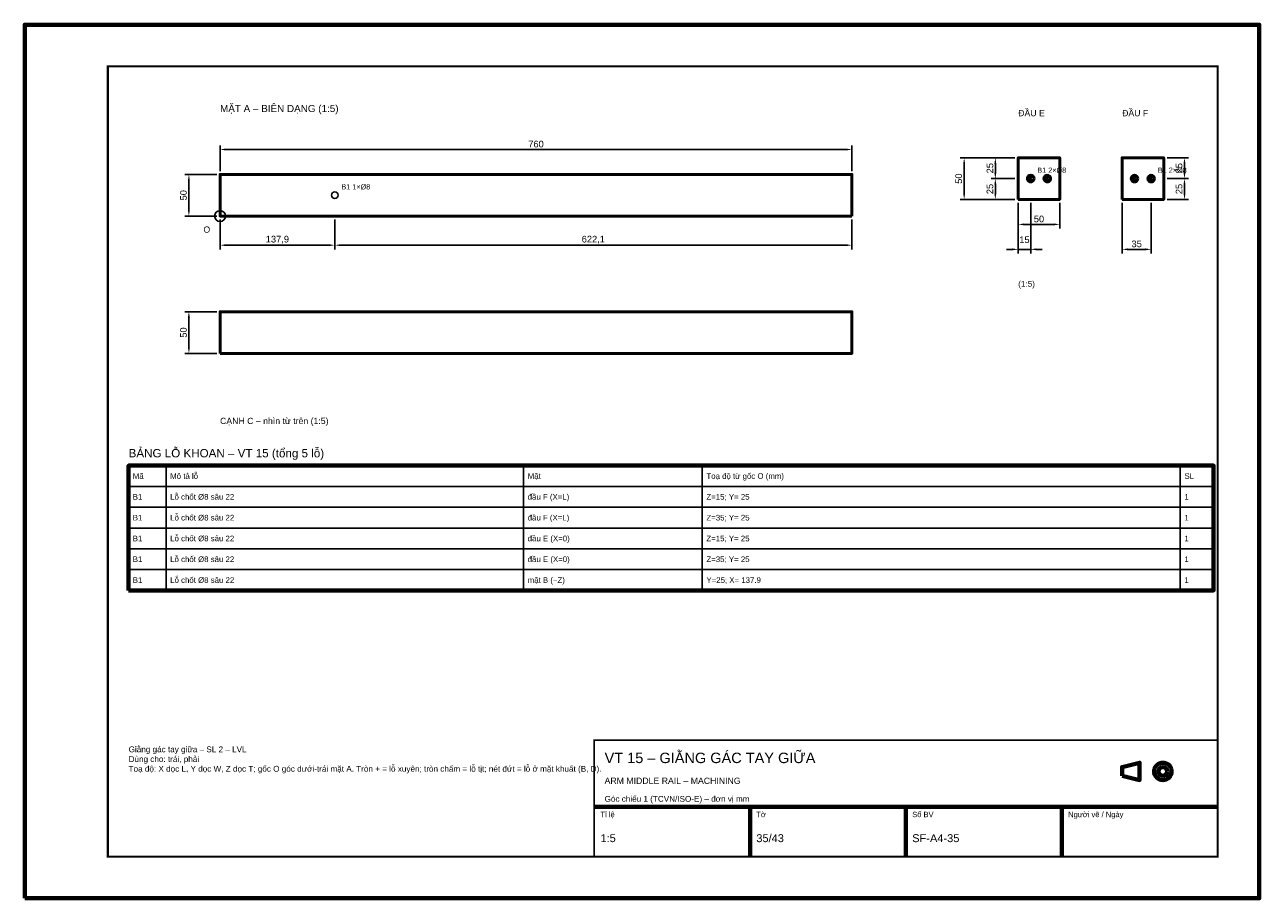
# Model space of a CAD drawing. Header units: millimetres. Extents: x 0 to 2970, y 0 to 2100.
import ezdxf
from ezdxf.enums import TextEntityAlignment as Align

# ---------------------------------------------------------------- set-up
doc = ezdxf.new("R2010")
doc.units = ezdxf.units.MM
doc.header["$LTSCALE"] = 10
for name, color, linetype, lineweight in [('0-KHUNG-BANVE', 7, 'CONTINUOUS', 70), ('1-NET-THAY', 7, 'CONTINUOUS', 50), ('10-PHU-KIEN', 1, 'CONTINUOUS', 25), ('2-NET-KHUAT', 8, 'Continuous', 25), ('3-KICH-THUOC', 1, 'CONTINUOUS', 18), ('6-CHU', 7, 'CONTINUOUS', 25), ('7-BANG-KE', 7, 'CONTINUOUS', 25)]:
    doc.layers.add(name, color=color, linetype=linetype, lineweight=lineweight)
doc.styles.add('VN', font='arial.ttf')
doc.dimstyles.new('A4', dxfattribs={"dimscale": 10, "dimtxt": 1.6, "dimasz": 1.4, "dimexe": 1, "dimexo": 0.8, "dimgap": 0.5, "dimtad": 1, "dimdec": 1, "dimtxsty": 'VN', "dimcen": 2.5, "dimclrd": 1, "dimclre": 1, "dimclrt": 7, "dimazin": 3, "dimtfac": 1, "dimtmove": 0, "dimatfit": 3})

msp = doc.modelspace()

# ---------------------------------------------------------------- linework, layer by layer
at = {"layer": '0-KHUNG-BANVE'}
for p, q in [((1370, 220), (2870, 220)), ((1745, 100), (1745, 220)), ((2120, 100), (2120, 220)), ((2495, 100), (2495, 220))]:
    msp.add_line(p, q, dxfattribs=at)
for points in [[(0, 0), (2970, 0), (2970, 2100), (0, 2100)], [(250, 740), (2860, 740), (2860, 1040), (250, 1040)], [(2640, 294.5), (2682, 284), (2682, 326), (2640, 315.5)]]:
    msp.add_lwpolyline(points, close=True, dxfattribs=at)
for points, const_width in [([(200, 100), (2870, 100), (2870, 2000), (200, 2000)], 5), ([(1370, 100), (2870, 100), (2870, 380), (1370, 380)], 4)]:
    msp.add_lwpolyline(points, close=True, dxfattribs=dict(at, const_width=const_width))
for radius in [21, 10.5]:
    msp.add_circle((2738, 305), radius, dxfattribs=at)
at = {"layer": '1-NET-THAY'}
for points in [[(2390, 1680), (2490, 1680), (2490, 1780), (2390, 1780)], [(2640, 1680), (2740, 1680), (2740, 1780), (2640, 1780)], [(1990, 1640), (1990, 1740), (470, 1740), (470, 1640)], [(470, 1310), (1990, 1310), (1990, 1410), (470, 1410)]]:
    msp.add_lwpolyline(points, close=True, dxfattribs=at)
for centre, radius in [((2420, 1730), 8), ((2420, 1730), 2), ((2460, 1730), 8), ((2460, 1730), 2), ((2670, 1730), 8), ((2670, 1730), 2), ((2710, 1730), 8), ((2710, 1730), 2)]:
    msp.add_circle(centre, radius, dxfattribs=at)
at = {"layer": '10-PHU-KIEN'}
msp.add_circle((470, 1640), 13, dxfattribs=at)
at = {"layer": '2-NET-KHUAT'}
msp.add_circle((745.88, 1690), 8, dxfattribs=at)
at = {"layer": '7-BANG-KE'}
for points in [[(250, 990), (340, 990), (340, 1040), (250, 1040)], [(340, 990), (1200, 990), (1200, 1040), (340, 1040)], [(1200, 990), (1630, 990), (1630, 1040), (1200, 1040)], [(1630, 990), (2780, 990), (2780, 1040), (1630, 1040)], [(2780, 990), (2860, 990), (2860, 1040), (2780, 1040)], [(250, 940), (340, 940), (340, 990), (250, 990)], [(340, 940), (1200, 940), (1200, 990), (340, 990)], [(1200, 940), (1630, 940), (1630, 990), (1200, 990)], [(1630, 940), (2780, 940), (2780, 990), (1630, 990)], [(2780, 940), (2860, 940), (2860, 990), (2780, 990)], [(250, 890), (340, 890), (340, 940), (250, 940)], [(340, 890), (1200, 890), (1200, 940), (340, 940)], [(1200, 890), (1630, 890), (1630, 940), (1200, 940)], [(1630, 890), (2780, 890), (2780, 940), (1630, 940)], [(2780, 890), (2860, 890), (2860, 940), (2780, 940)], [(250, 840), (340, 840), (340, 890), (250, 890)], [(340, 840), (1200, 840), (1200, 890), (340, 890)], [(1200, 840), (1630, 840), (1630, 890), (1200, 890)], [(1630, 840), (2780, 840), (2780, 890), (1630, 890)], [(2780, 840), (2860, 840), (2860, 890), (2780, 890)], [(250, 790), (340, 790), (340, 840), (250, 840)], [(340, 790), (1200, 790), (1200, 840), (340, 840)], [(1200, 790), (1630, 790), (1630, 840), (1200, 840)], [(1630, 790), (2780, 790), (2780, 840), (1630, 840)], [(2780, 790), (2860, 790), (2860, 840), (2780, 840)], [(250, 740), (340, 740), (340, 790), (250, 790)], [(340, 740), (1200, 740), (1200, 790), (340, 790)], [(1200, 740), (1630, 740), (1630, 790), (1200, 790)], [(1630, 740), (2780, 740), (2780, 790), (1630, 790)], [(2780, 740), (2860, 740), (2860, 790), (2780, 790)]]:
    msp.add_lwpolyline(points, close=True, dxfattribs=at)

# ---------------------------------------------------------------- texts
at = {"layer": '10-PHU-KIEN', "style": 'VN'}
for s, height, p in [('B1 2×%%c8', 12.5, (2436, 1744)), ('B1 2×%%c8', 12.5, (2726, 1744)), ('B1 1×%%c8', 12.5, (761.88, 1704)), ('O', 15, (430, 1600))]:
    msp.add_text(s, height=height, dxfattribs=at).set_placement(p)
at = {"layer": '6-CHU', "style": 'VN'}
for s, height, p in [('MẶT A – BIÊN DẠNG (1:5)', 17, (470, 1890)), ('ĐẦU E', 15, (2390, 1880)), ('ĐẦU F', 15, (2640, 1880)), ('(1:5)', 14, (2390, 1470)), ('CẠNH C – nhìn từ trên (1:5)', 15, (470, 1140)), ('VT 15 – GIẰNG GÁC TAY GIỮA', 25, (1395, 325)), ('ARM MIDDLE RAIL – MACHINING', 15, (1395, 275)), ('Góc chiếu 1 (TCVN/ISO-E) – đơn vị mm', 14, (1395, 232)), ('Tỉ lệ', 13, (1385, 195)), ('Tờ', 13, (1760, 195)), ('Số BV', 13, (2135, 195)), ('Người vẽ / Ngày', 13, (2510, 195)), ('1:5', 19, (1385, 135)), ('35/43', 19, (1760, 135)), ('SF-A4-35', 19, (2135, 135))]:
    msp.add_text(s, height=height, dxfattribs=at).set_placement(p)
at = {"layer": '6-CHU', "insert": (250, 365), "char_height": 14, "width": 1080, "attachment_point": 1, "style": 'VN'}
msp.add_mtext('Giằng gác tay giữa – SL 2 – LVL\\PDùng cho: trái, phải\\PToạ độ: X dọc L, Y dọc W, Z dọc T; gốc O góc dưới-trái mặt A. Tròn + = lỗ xuyên; tròn chấm = lỗ tịt; nét đứt = lỗ ở mặt khuất (B, D).', dxfattribs=at)
at = {"layer": '7-BANG-KE', "style": 'VN'}
msp.add_text('BẢNG LỖ KHOAN – VT 15 (tổng 5 lỗ)', height=20, dxfattribs=at).set_placement((250, 1060))
for s, p in [('Mã', (260, 1015)), ('Mô tả lỗ', (350, 1015)), ('Mặt', (1210, 1015)), ('Toạ độ từ gốc O (mm)', (1640, 1015)), ('SL', (2790, 1015)), ('B1', (260, 965)), ('Lỗ chốt %%c8 sâu 22', (350, 965)), ('đầu F (X=L)', (1210, 965)), ('Z=15; Y= 25', (1640, 965)), ('1', (2790, 965)), ('B1', (260, 915)), ('Lỗ chốt %%c8 sâu 22', (350, 915)), ('đầu F (X=L)', (1210, 915)), ('Z=35; Y= 25', (1640, 915)), ('1', (2790, 915)), ('B1', (260, 865)), ('Lỗ chốt %%c8 sâu 22', (350, 865)), ('đầu E (X=0)', (1210, 865)), ('Z=15; Y= 25', (1640, 865)), ('1', (2790, 865)), ('B1', (260, 815)), ('Lỗ chốt %%c8 sâu 22', (350, 815)), ('đầu E (X=0)', (1210, 815)), ('Z=35; Y= 25', (1640, 815)), ('1', (2790, 815)), ('Lỗ chốt %%c8 sâu 22', (350, 765)), ('mặt B (−Z)', (1210, 765)), ('B1', (260, 765)), ('Y=25; X= 137.9', (1640, 765)), ('1', (2790, 765))]:
    msp.add_text(s, height=13.5, dxfattribs=at).set_placement(p, align=Align.MIDDLE_LEFT)

# ---------------------------------------------------------------- dimensions: what is measured, and where the dimension line sits
at = {"layer": '3-KICH-THUOC'}
for base, p1, p2 in [((470, 1800), (470, 1740), (1990, 1740)), ((2390, 1560), (2390, 1680), (2420, 1680)), ((2390, 1620), (2390, 1680), (2490, 1680)), ((2640, 1560), (2640, 1680), (2710, 1680)), ((470, 1570), (470, 1640), (745.8, 1640)), ((745.8, 1570), (745.8, 1640), (1990, 1640))]:
    msp.add_linear_dim(base=base, p1=p1, p2=p2, dimstyle='A4', override={"dimlfac": 0.5}, dxfattribs=at).render()
for base, p1, p2 in [((2260, 1680), (2390, 1680), (2390, 1780)), ((2335, 1730), (2390, 1730), (2390, 1780)), ((2790, 1730), (2740, 1730), (2740, 1780)), ((395, 1640), (470, 1640), (470, 1740)), ((2335, 1680), (2390, 1680), (2390, 1730)), ((2790, 1680), (2740, 1680), (2740, 1730)), ((395, 1310), (470, 1310), (470, 1410))]:
    msp.add_linear_dim(base=base, p1=p1, p2=p2, angle=90, dimstyle='A4', override={"dimlfac": 0.5}, dxfattribs=at).render()

doc.saveas('drawing.dxf')
